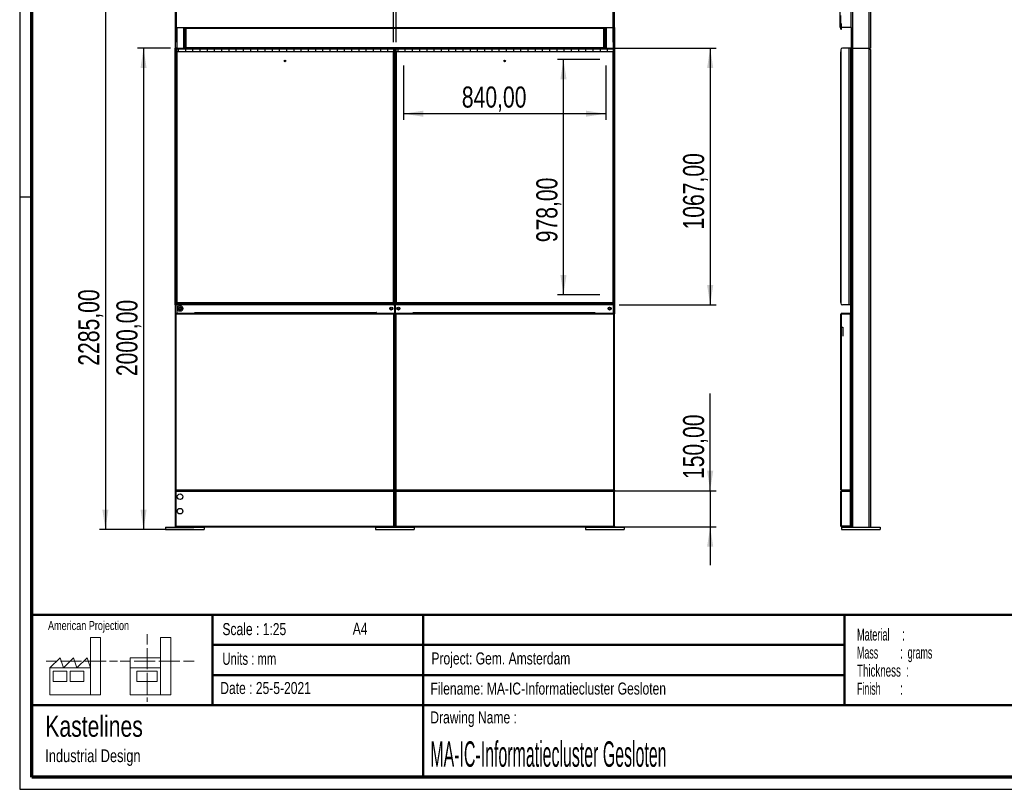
# Model space of a CAD drawing. Header units: millimetres. Extents: x 7 to 291, y 7 to 204.
# Tile 1 of 11: x 7 to 170, y 7 to 135. Entities that reach past the tile are written whole.
import ezdxf

# ---------------------------------------------------------------- set-up
doc = ezdxf.new("R2010")
doc.units = ezdxf.units.MM
for name, color, linetype in [('BORDERS', 7, 'Continuous'), ('DRAWING', 7, 'Continuous'), ('TEXT_SHEET_FORMAT', 7, 'Continuous')]:
    doc.layers.add(name, color=color, linetype=linetype)
doc.styles.add('SLDTEXTSTYLE0', font='TXT', dxfattribs={"width": 0.7})
doc.styles.add('SLDTEXTSTYLE1', font='TXT', dxfattribs={"width": 0.75})
doc.styles.add('SLDTEXTSTYLE3', font='TXT', dxfattribs={"width": 0.5675})
doc.styles.add('SLDTEXTSTYLE4', font='TXT', dxfattribs={"width": 0.55})
doc.styles.add('SLDTEXTSTYLE5', font='TXT', dxfattribs={"width": 0.605})
doc.styles.add('SLDTEXTSTYLE6', font='TXT', dxfattribs={"width": 0.549})
doc.styles.add('SLDTEXTSTYLE7', font='TXT', dxfattribs={"width": 0.467045})
doc.dimstyles.new('SLDDIMSTYLE0', dxfattribs={"dimtxt": 3.5, "dimasz": 3.302, "dimexe": 0, "dimexo": 0.0625, "dimgap": 0.875, "dimtad": 1, "dimlfac": 25, "dimrnd": 1e-09, "dimzin": 12, "dimdsep": 46, "dimtxsty": 'SLDTEXTSTYLE1', "dimsah": 1, "dimcen": 0.09, "dimadec": 0, "dimazin": 3, "dimtfac": 1, "dimtofl": 0, "dimtmove": 0, "dimatfit": 3, "dimfxl": 1, "dimfrac": 2, "dimtolj": 1, "dimtzin": 12, "dimarcsym": 0})
doc.dimstyles.new('SLDDIMSTYLE1', dxfattribs={"dimtxt": 3.5, "dimasz": 3.302, "dimexe": 0, "dimexo": 0.0625, "dimgap": 0.875, "dimtad": 1, "dimlfac": 25, "dimrnd": 1e-09, "dimzin": 12, "dimdsep": 46, "dimtxsty": 'SLDTEXTSTYLE1', "dimsah": 1, "dimcen": 0.09, "dimadec": 0, "dimazin": 3, "dimtfac": 1, "dimtmove": 0, "dimatfit": 0, "dimfxl": 1, "dimfrac": 2, "dimtolj": 1, "dimtzin": 12, "dimarcsym": 0})

# ---------------------------------------------------------------- blocks, each defined once
blk = doc.blocks.new('SW_NOTE_0')
at = {"layer": 'TEXT_SHEET_FORMAT', "color": 0, "char_height": 2, "attachment_point": 1}
for s, insert, style in [('Material     :', (0, 2.58), 'SLDTEXTSTYLE3'), ('Mass         :  grams', (0, -0.42), 'SLDTEXTSTYLE4'), ('Thickness  :', (0, -3.42), 'SLDTEXTSTYLE5'), ('Finish        :', (0, -6.42), 'SLDTEXTSTYLE6')]:
    blk.add_mtext(s, dxfattribs=dict(at, insert=insert, style=style))
blk = doc.blocks.new('SW_NOTE_0_1')
at = {"layer": 'DRAWING', "color": 0, "attachment_point": 1, "style": 'SLDTEXTSTYLE1'}
for s, insert, char_height in [('Kastelines', (0, 4.51), 3.5), ('Industrial Design', (0, -1.09), 2.1167)]:
    blk.add_mtext(s, dxfattribs=dict(at, insert=insert, char_height=char_height))
blk = doc.blocks.new('_D')
at = {"layer": 'DRAWING', "color": 7}
for p, q in [((31.64, 129.97), (26.14, 129.97)), ((27.14, 129.97), (27.14, 49.97)), ((29.8, 49.97), (26.14, 49.97))]:
    blk.add_line(p, q, dxfattribs=at)
for points in [[(27.14, 129.97), (26.64, 126.67), (27.65, 126.67)], [(27.14, 49.97), (27.65, 53.28), (26.64, 53.28)]]:
    blk.add_solid(points, dxfattribs=at)
at = {"layer": 'DRAWING', "color": 7, "insert": (22.63, 75.45), "char_height": 3.5, "attachment_point": 1, "rotation": 90, "style": 'SLDTEXTSTYLE1'}
blk.add_mtext('2000,00', dxfattribs=at)
blk = doc.blocks.new('_D_1')
at = {"layer": 'DRAWING', "color": 7}
for p, q in [((31.4, 141.37), (19.8, 141.37)), ((20.8, 141.37), (20.8, 49.97)), ((35.5, 49.97), (19.8, 49.97))]:
    blk.add_line(p, q, dxfattribs=at)
for points in [[(20.8, 141.37), (20.3, 138.07), (21.31, 138.07)], [(20.8, 49.97), (21.31, 53.28), (20.3, 53.28)]]:
    blk.add_solid(points, dxfattribs=at)
at = {"layer": 'DRAWING', "color": 7, "insert": (16.29, 77.19), "char_height": 3.5, "attachment_point": 1, "rotation": 90, "style": 'SLDTEXTSTYLE1'}
blk.add_mtext('2285,00', dxfattribs=at)
blk = doc.blocks.new('_D_3')
at = {"layer": 'DRAWING', "color": 7}
for p, q in [((32.64, 130.97), (32.64, 154.91)), ((32.64, 153.91), (68.64, 153.91)), ((68.64, 130.97), (68.64, 154.91))]:
    blk.add_line(p, q, dxfattribs=at)
for points in [[(32.64, 153.91), (35.95, 153.41), (35.95, 154.42)], [(68.64, 153.91), (65.34, 154.42), (65.34, 153.41)]]:
    blk.add_solid(points, dxfattribs=at)
at = {"layer": 'DRAWING', "color": 7, "insert": (45.26, 158.43), "char_height": 3.5, "attachment_point": 1, "style": 'SLDTEXTSTYLE1'}
blk.add_mtext('900,00', dxfattribs=at)
blk = doc.blocks.new('_D_4')
at = {"layer": 'DRAWING', "color": 7}
for p, q in [((69.12, 130.97), (69.12, 154.91)), ((69.12, 153.91), (105.12, 153.91)), ((105.12, 130.97), (105.12, 154.91))]:
    blk.add_line(p, q, dxfattribs=at)
for points in [[(69.12, 153.91), (72.43, 153.41), (72.43, 154.42)], [(105.12, 153.91), (101.82, 154.42), (101.82, 153.41)]]:
    blk.add_solid(points, dxfattribs=at)
at = {"layer": 'DRAWING', "color": 7, "insert": (81.2, 158.43), "char_height": 3.5, "attachment_point": 1, "style": 'SLDTEXTSTYLE1'}
blk.add_mtext('900,00', dxfattribs=at)
blk = doc.blocks.new('_D_5')
at = {"layer": 'DRAWING', "color": 7}
for p, q in [((69.64, 129.97), (122.26, 129.97)), ((121.26, 129.97), (121.26, 87.29)), ((106.12, 87.29), (122.26, 87.29))]:
    blk.add_line(p, q, dxfattribs=at)
for points in [[(121.26, 129.97), (120.75, 126.67), (121.77, 126.67)], [(121.26, 87.29), (121.77, 90.6), (120.75, 90.6)]]:
    blk.add_solid(points, dxfattribs=at)
at = {"layer": 'DRAWING', "color": 7, "insert": (116.75, 99.83), "char_height": 3.5, "attachment_point": 1, "rotation": 90, "style": 'SLDTEXTSTYLE1'}
blk.add_mtext('1067,00', dxfattribs=at)
blk = doc.blocks.new('_D_6')
at = {"layer": 'DRAWING', "color": 7}
for p, q in [((70.32, 127.09), (70.32, 118.07)), ((103.92, 127.09), (103.92, 118.07)), ((103.92, 119.07), (70.32, 119.07))]:
    blk.add_line(p, q, dxfattribs=at)
for points in [[(70.32, 119.07), (73.63, 118.57), (73.63, 119.58)], [(103.92, 119.07), (100.62, 119.58), (100.62, 118.57)]]:
    blk.add_solid(points, dxfattribs=at)
at = {"layer": 'DRAWING', "color": 7, "insert": (80.01, 123.59), "char_height": 3.5, "attachment_point": 1, "style": 'SLDTEXTSTYLE1'}
blk.add_mtext('840,00', dxfattribs=at)
blk = doc.blocks.new('_D_7')
at = {"layer": 'DRAWING', "color": 7}
for p, q in [((102.92, 128.09), (95.89, 128.09)), ((96.89, 88.97), (96.89, 128.09)), ((102.92, 88.97), (95.89, 88.97))]:
    blk.add_line(p, q, dxfattribs=at)
for points in [[(96.89, 128.09), (96.38, 124.79), (97.4, 124.79)], [(96.89, 88.97), (97.4, 92.28), (96.38, 92.28)]]:
    blk.add_solid(points, dxfattribs=at)
at = {"layer": 'DRAWING', "color": 7, "insert": (92.38, 97.71), "char_height": 3.5, "attachment_point": 1, "rotation": 90, "style": 'SLDTEXTSTYLE1'}
blk.add_mtext('978,00', dxfattribs=at)
blk = doc.blocks.new('_D_8')
at = {"layer": 'DRAWING', "color": 7}
for p, q in [((121.26, 56.41), (121.26, 72.58)), ((69.76, 56.41), (122.26, 56.41)), ((121.26, 56.41), (121.26, 50.41)), ((69.76, 50.41), (122.26, 50.41)), ((121.26, 50.41), (121.26, 44.06))]:
    blk.add_line(p, q, dxfattribs=at)
for points in [[(121.26, 56.41), (121.77, 59.72), (120.75, 59.72)], [(121.26, 50.41), (120.75, 47.11), (121.77, 47.11)]]:
    blk.add_solid(points, dxfattribs=at)
at = {"layer": 'DRAWING', "color": 7, "insert": (116.75, 58.35), "char_height": 3.5, "attachment_point": 1, "rotation": 90, "style": 'SLDTEXTSTYLE1'}
blk.add_mtext('150,00', dxfattribs=at)

msp = doc.modelspace()

# ---------------------------------------------------------------- linework, layer by layer
at = {"color": 7, "linetype": 'Continuous', "lineweight": 25}
for p, q in [((32.40459, 141.37467), (32.40459, 133.37467)), ((105.36459, 133.37467), (105.36459, 141.37467)), ((142.8759, 133.37467), (142.8759, 141.37467)), ((144.6759, 133.37467), (144.6759, 141.37467)), ((144.9159, 141.37467), (144.9159, 129.97467)), ((147.6359, 141.37467), (147.6359, 129.97467)), ((147.8759, 141.13467), (147.8759, 129.97467)), ((32.40459, 133.37467), (105.36459, 133.37467)), ((32.40459, 133.37467), (32.40459, 129.97467)), ((34.00459, 133.37467), (34.00459, 129.97467)), ((34.06459, 133.28759), (34.18459, 133.25467)), ((34.06459, 133.28759), (34.14459, 133.28759)), ((34.06459, 133.28759), (34.06459, 130.06174)), ((34.12459, 133.37467), (34.12459, 133.28759)), ((34.14459, 133.28759), (34.18459, 133.25467)), ((34.15166, 133.37467), (34.15166, 133.29467)), ((34.18459, 133.25467), (34.15166, 133.37467)), ((34.18459, 133.25467), (34.15166, 133.29467)), ((34.18459, 133.25467), (34.18459, 130.09467)), ((103.58459, 133.25467), (34.18459, 133.25467)), ((103.61752, 133.37467), (103.58459, 133.25467)), ((103.61752, 133.29467), (103.58459, 133.25467)), ((103.58459, 133.25467), (103.62459, 133.28759)), ((103.58459, 133.25467), (103.70459, 133.28759)), ((103.58459, 130.09467), (103.58459, 133.25467)), ((103.61752, 133.37467), (103.61752, 133.29467)), ((103.70459, 133.28759), (103.62459, 133.28759)), ((103.68459, 133.28759), (103.68459, 133.37467)), ((103.70459, 130.06174), (103.70459, 133.28759)), ((103.76459, 133.37467), (103.76459, 129.97467)), ((105.36459, 133.37467), (105.36459, 129.97467)), ((144.6759, 133.37467), (142.8759, 133.37467)), ((144.6759, 133.37467), (144.6759, 129.97467)), ((32.40459, 129.97467), (32.52459, 129.97467)), ((32.40459, 129.69467), (32.40459, 129.97467)), ((32.52459, 129.69467), (32.40459, 129.69467)), ((32.40459, 87.57467), (32.40459, 129.69467)), ((32.52459, 129.97467), (32.52459, 129.69467)), ((32.64459, 129.97467), (32.52459, 129.97467)), ((32.52459, 87.57467), (32.52459, 129.69467)), ((32.64459, 129.77467), (32.64459, 129.97467)), ((32.64459, 129.97467), (68.64459, 129.97467)), ((32.94459, 129.77467), (32.64459, 129.77467)), ((32.94459, 129.77467), (32.64459, 129.77467)), ((32.64459, 129.37467), (32.64459, 129.77467)), ((68.64459, 129.37467), (32.64459, 129.37467)), ((32.64459, 129.37467), (32.64459, 87.69467)), ((34.14459, 129.77467), (32.94459, 129.77467)), ((32.94459, 129.37467), (32.94459, 129.77467)), ((34.18459, 130.09467), (34.06459, 130.06174)), ((34.06459, 130.06174), (34.14459, 130.06174)), ((34.18459, 130.09467), (34.14459, 130.06174)), ((35.34459, 129.77467), (34.14459, 129.77467)), ((34.14459, 129.37467), (34.14459, 129.77467)), ((35.34459, 129.77467), (34.14459, 129.77467)), ((34.15166, 130.05467), (34.18459, 130.09467)), ((34.15166, 129.97467), (34.18459, 130.09467)), ((34.15166, 129.97467), (34.15166, 130.05467)), ((34.18459, 130.09467), (103.58459, 130.09467)), ((36.54459, 129.77467), (35.34459, 129.77467)), ((35.34459, 129.37467), (35.34459, 129.77467)), ((37.74459, 129.77467), (36.54459, 129.77467)), ((36.54459, 129.37467), (36.54459, 129.77467)), ((37.74459, 129.77467), (36.54459, 129.77467)), ((37.74459, 129.37467), (37.74459, 129.77467)), ((38.94459, 129.77467), (37.74459, 129.77467)), ((40.14459, 129.77467), (38.94459, 129.77467)), ((38.94459, 129.37467), (38.94459, 129.77467)), ((40.14459, 129.77467), (38.94459, 129.77467)), ((40.14459, 129.37467), (40.14459, 129.77467)), ((41.34459, 129.77467), (40.14459, 129.77467)), ((42.54459, 129.77467), (41.34459, 129.77467)), ((41.34459, 129.37467), (41.34459, 129.77467)), ((42.54459, 129.77467), (41.34459, 129.77467)), ((43.74459, 129.77467), (42.54459, 129.77467)), ((42.54459, 129.37467), (42.54459, 129.77467)), ((44.94459, 129.77467), (43.74459, 129.77467)), ((43.74459, 129.37467), (43.74459, 129.77467)), ((44.94459, 129.77467), (43.74459, 129.77467)), ((44.94459, 129.37467), (44.94459, 129.77467)), ((46.14459, 129.77467), (44.94459, 129.77467)), ((47.34459, 129.77467), (46.14459, 129.77467)), ((46.14459, 129.37467), (46.14459, 129.77467)), ((47.34459, 129.77467), (46.14459, 129.77467)), ((47.34459, 129.37467), (47.34459, 129.77467)), ((48.54459, 129.77467), (47.34459, 129.77467)), ((49.74459, 129.77467), (48.54459, 129.77467)), ((48.54459, 129.37467), (48.54459, 129.77467)), ((49.74459, 129.77467), (48.54459, 129.77467)), ((49.74459, 129.37467), (49.74459, 129.77467)), ((50.94459, 129.77467), (49.74459, 129.77467)), ((52.14459, 129.77467), (50.94459, 129.77467)), ((50.94459, 129.37467), (50.94459, 129.77467)), ((52.14459, 129.77467), (50.94459, 129.77467)), ((53.34459, 129.77467), (52.14459, 129.77467)), ((52.14459, 129.37467), (52.14459, 129.77467)), ((54.54459, 129.77467), (53.34459, 129.77467)), ((53.34459, 129.37467), (53.34459, 129.77467)), ((54.54459, 129.77467), (53.34459, 129.77467)), ((55.74459, 129.77467), (54.54459, 129.77467)), ((54.54459, 129.37467), (54.54459, 129.77467)), ((56.94459, 129.77467), (55.74459, 129.77467)), ((55.74459, 129.37467), (55.74459, 129.77467)), ((56.94459, 129.77467), (55.74459, 129.77467)), ((56.94459, 129.37467), (56.94459, 129.77467)), ((58.14459, 129.77467), (56.94459, 129.77467)), ((59.34459, 129.77467), (58.14459, 129.77467)), ((58.14459, 129.37467), (58.14459, 129.77467)), ((59.34459, 129.77467), (58.14459, 129.77467)), ((60.54459, 129.77467), (59.34459, 129.77467)), ((59.34459, 129.37467), (59.34459, 129.77467)), ((61.74459, 129.77467), (60.54459, 129.77467)), ((60.54459, 129.37467), (60.54459, 129.77467)), ((61.74459, 129.77467), (60.54459, 129.77467)), ((61.74459, 129.37467), (61.74459, 129.77467)), ((62.94459, 129.77467), (61.74459, 129.77467)), ((64.14459, 129.77467), (62.94459, 129.77467)), ((62.94459, 129.37467), (62.94459, 129.77467)), ((64.14459, 129.77467), (62.94459, 129.77467)), ((64.14459, 129.37467), (64.14459, 129.77467)), ((65.34459, 129.77467), (64.14459, 129.77467)), ((66.54459, 129.77467), (65.34459, 129.77467)), ((65.34459, 129.37467), (65.34459, 129.77467)), ((66.54459, 129.77467), (65.34459, 129.77467)), ((66.54459, 129.37467), (66.54459, 129.77467)), ((67.74459, 129.77467), (66.54459, 129.77467)), ((68.64459, 129.77467), (67.74459, 129.77467)), ((67.74459, 129.37467), (67.74459, 129.77467)), ((68.64459, 129.77467), (67.74459, 129.77467)), ((68.64459, 129.97467), (68.76459, 129.97467)), ((68.64459, 129.77467), (68.64459, 129.97467)), ((68.64459, 129.77467), (68.64459, 129.37467)), ((68.64459, 87.69467), (68.64459, 129.37467)), ((68.76459, 129.69467), (68.76459, 129.97467)), ((68.76459, 129.97467), (68.88459, 129.97467)), ((68.88459, 129.69467), (68.76459, 129.69467)), ((68.76459, 129.69467), (68.76459, 87.57467)), ((68.88459, 129.97467), (69.00459, 129.97467)), ((68.88459, 129.69467), (68.88459, 129.97467)), ((69.00459, 129.69467), (68.88459, 129.69467)), ((68.88459, 87.57467), (68.88459, 129.69467)), ((69.00459, 129.97467), (69.00459, 129.69467)), ((69.12459, 129.97467), (69.00459, 129.97467)), ((69.00459, 87.57467), (69.00459, 129.69467)), ((69.12459, 129.97467), (105.12459, 129.97467)), ((69.12459, 129.77467), (69.12459, 129.97467)), ((69.42459, 129.77467), (69.12459, 129.77467)), ((69.12459, 129.37467), (69.12459, 129.77467)), ((69.12459, 129.37467), (69.12459, 87.69467)), ((105.12459, 129.37467), (69.12459, 129.37467)), ((70.62459, 129.77467), (69.42459, 129.77467)), ((69.42459, 129.37467), (69.42459, 129.77467)), ((71.82459, 129.77467), (70.62459, 129.77467)), ((70.62459, 129.37467), (70.62459, 129.77467)), ((71.82459, 129.37467), (71.82459, 129.77467)), ((73.02459, 129.77467), (71.82459, 129.77467)), ((74.22459, 129.77467), (73.02459, 129.77467)), ((73.02459, 129.37467), (73.02459, 129.77467)), ((74.22459, 129.37467), (74.22459, 129.77467)), ((75.42459, 129.77467), (74.22459, 129.77467)), ((76.62459, 129.77467), (75.42459, 129.77467)), ((75.42459, 129.37467), (75.42459, 129.77467)), ((77.82459, 129.77467), (76.62459, 129.77467)), ((76.62459, 129.37467), (76.62459, 129.77467)), ((79.02459, 129.77467), (77.82459, 129.77467)), ((77.82459, 129.37467), (77.82459, 129.77467)), ((80.22459, 129.77467), (79.02459, 129.77467)), ((79.02459, 129.37467), (79.02459, 129.77467)), ((81.42459, 129.77467), (80.22459, 129.77467)), ((80.22459, 129.37467), (80.22459, 129.77467)), ((81.42459, 129.37467), (81.42459, 129.77467)), ((82.62459, 129.77467), (81.42459, 129.77467)), ((83.82459, 129.77467), (82.62459, 129.77467)), ((82.62459, 129.37467), (82.62459, 129.77467)), ((85.02459, 129.77467), (83.82459, 129.77467)), ((83.82459, 129.37467), (83.82459, 129.77467)), ((86.22459, 129.77467), (85.02459, 129.77467)), ((85.02459, 129.37467), (85.02459, 129.77467)), ((86.22459, 129.37467), (86.22459, 129.77467)), ((87.42459, 129.77467), (86.22459, 129.77467)), ((88.62459, 129.77467), (87.42459, 129.77467)), ((87.42459, 129.37467), (87.42459, 129.77467)), ((88.62459, 129.37467), (88.62459, 129.77467)), ((89.82459, 129.77467), (88.62459, 129.77467)), ((91.02459, 129.77467), (89.82459, 129.77467)), ((89.82459, 129.37467), (89.82459, 129.77467)), ((91.02459, 129.37467), (91.02459, 129.77467)), ((92.22459, 129.77467), (91.02459, 129.77467)), ((93.42459, 129.77467), (92.22459, 129.77467)), ((92.22459, 129.37467), (92.22459, 129.77467)), ((93.42459, 129.37467), (93.42459, 129.77467)), ((94.62459, 129.77467), (93.42459, 129.77467)), ((95.82459, 129.77467), (94.62459, 129.77467)), ((94.62459, 129.37467), (94.62459, 129.77467)), ((97.02459, 129.77467), (95.82459, 129.77467)), ((95.82459, 129.37467), (95.82459, 129.77467)), ((98.22459, 129.77467), (97.02459, 129.77467)), ((97.02459, 129.37467), (97.02459, 129.77467)), ((98.22459, 129.37467), (98.22459, 129.77467)), ((99.42459, 129.77467), (98.22459, 129.77467)), ((100.62459, 129.77467), (99.42459, 129.77467)), ((99.42459, 129.37467), (99.42459, 129.77467)), ((101.82459, 129.77467), (100.62459, 129.77467)), ((100.62459, 129.37467), (100.62459, 129.77467)), ((103.02459, 129.77467), (101.82459, 129.77467)), ((101.82459, 129.37467), (101.82459, 129.77467)), ((103.02459, 129.37467), (103.02459, 129.77467)), ((104.22459, 129.77467), (103.02459, 129.77467)), ((103.58459, 130.09467), (103.61752, 130.05467)), ((103.58459, 130.09467), (103.61752, 129.97467)), ((103.62459, 130.06174), (103.58459, 130.09467)), ((103.70459, 130.06174), (103.58459, 130.09467)), ((103.61752, 129.97467), (103.61752, 130.05467)), ((103.61752, 130.01467), (103.67752, 130.01467)), ((103.70459, 130.06174), (103.62459, 130.06174)), ((103.67752, 130.01467), (103.67752, 130.06174)), ((103.76459, 130.81467), (103.70459, 130.81467)), ((103.70459, 130.49467), (103.76459, 130.49467)), ((103.76459, 130.10174), (103.70459, 130.10174)), ((105.12459, 129.77467), (104.22459, 129.77467)), ((104.22459, 129.37467), (104.22459, 129.77467)), ((105.12459, 129.97467), (105.24459, 129.97467)), ((105.12459, 129.77467), (105.12459, 129.97467)), ((105.12459, 129.77467), (105.12459, 129.37467)), ((105.12459, 87.69467), (105.12459, 129.37467)), ((105.24459, 129.97467), (105.36459, 129.97467)), ((105.24459, 129.69467), (105.24459, 129.97467)), ((105.36459, 129.69467), (105.24459, 129.69467)), ((105.24459, 129.69467), (105.24459, 87.57467)), ((105.36459, 129.97467), (105.36459, 129.69467)), ((105.36459, 129.69467), (105.36459, 87.57467)), ((142.9479, 87.69467), (142.9479, 129.37467)), ((142.9479, 129.37467), (142.9559, 129.37467)), ((142.9559, 129.69467), (142.9559, 87.57467)), ((144.3159, 129.97467), (143.2359, 129.97467)), ((144.3159, 129.97467), (144.3159, 87.29467)), ((144.5959, 129.97467), (144.3159, 129.97467)), ((144.5959, 129.97467), (144.5959, 87.37467)), ((144.6759, 129.97467), (144.5959, 129.97467)), ((144.6759, 129.73467), (144.6759, 129.97467)), ((144.6759, 129.97467), (144.9159, 129.97467)), ((144.6759, 129.73467), (144.6759, 85.80759)), ((144.9159, 129.97467), (147.6359, 129.97467)), ((147.6359, 129.97467), (147.8759, 129.97467)), ((147.8759, 129.73467), (147.8759, 50.37467)), ((144.5959, 125.97467), (144.6759, 125.97467)), ((144.5959, 91.29467), (144.6759, 91.29467)), ((32.40459, 87.57467), (32.52459, 87.57467)), ((32.40459, 87.29467), (32.40459, 87.57467)), ((32.52459, 87.29467), (32.40459, 87.29467)), ((32.40459, 87.29467), (32.40459, 85.80759)), ((32.52459, 87.57467), (32.52459, 87.29467)), ((32.64459, 87.29467), (32.52459, 87.29467)), ((32.64459, 87.69467), (68.64459, 87.69467)), ((32.64459, 87.49467), (32.64459, 87.29467)), ((68.64459, 87.49467), (32.64459, 87.49467)), ((68.64459, 87.29467), (32.64459, 87.29467)), ((32.64459, 87.29467), (32.64459, 85.89467)), ((33.60459, 87.57467), (33.60459, 87.69467)), ((33.72459, 87.49467), (33.72459, 87.69467)), ((67.56459, 87.49467), (67.56459, 87.69467)), ((67.68459, 87.69467), (67.68459, 87.57467)), ((68.64459, 87.49467), (68.64459, 87.29467)), ((68.64459, 87.29467), (68.76459, 87.29467)), ((68.76459, 87.57467), (68.88459, 87.57467)), ((68.76459, 87.29467), (68.76459, 87.57467)), ((68.88459, 87.29467), (68.76459, 87.29467)), ((68.84459, 87.29467), (68.84459, 85.89467)), ((68.88459, 87.57467), (69.00459, 87.57467)), ((68.88459, 87.29467), (68.88459, 87.57467)), ((69.00459, 87.29467), (68.88459, 87.29467)), ((68.92459, 87.29467), (68.92459, 85.89467)), ((69.00459, 87.57467), (69.00459, 87.29467)), ((69.12459, 87.29467), (69.00459, 87.29467)), ((69.12459, 87.69467), (105.12459, 87.69467)), ((105.12459, 87.49467), (69.12459, 87.49467)), ((69.12459, 87.49467), (69.12459, 87.29467)), ((105.12459, 87.29467), (69.12459, 87.29467)), ((70.08459, 87.57467), (70.08459, 87.69467)), ((70.20459, 87.49467), (70.20459, 87.69467)), ((104.04459, 87.49467), (104.04459, 87.69467)), ((104.16459, 87.69467), (104.16459, 87.57467)), ((105.12459, 87.49467), (105.12459, 87.29467)), ((105.12459, 87.29467), (105.24459, 87.29467)), ((105.12459, 87.29467), (105.12459, 85.89467)), ((105.24459, 87.57467), (105.36459, 87.57467)), ((105.24459, 87.29467), (105.24459, 87.57467)), ((105.36459, 87.29467), (105.24459, 87.29467)), ((105.36459, 87.57467), (105.36459, 87.29467)), ((105.36459, 87.29467), (105.36459, 85.80759)), ((142.9479, 87.69467), (142.9559, 87.69467)), ((144.3159, 87.29467), (143.2359, 87.29467)), ((144.5959, 87.29467), (144.3159, 87.29467)), ((144.6759, 87.37467), (144.5959, 87.37467)), ((144.5959, 87.37467), (144.5959, 85.89467)), ((144.6759, 87.37467), (144.6759, 85.89467)), ((32.40459, 85.80759), (32.40459, 56.50174)), ((32.40459, 85.80759), (32.52459, 85.77467)), ((32.40459, 85.80759), (32.48459, 85.80759)), ((32.48459, 85.80759), (32.52459, 85.77467)), ((32.49748, 85.80759), (32.48459, 85.80759)), ((32.52459, 85.77467), (32.49166, 85.89467)), ((68.75752, 85.89467), (32.49166, 85.89467)), ((32.49166, 85.89467), (32.49166, 85.81467)), ((32.52459, 85.77467), (32.49166, 85.81467)), ((32.52459, 85.77467), (32.52459, 56.53467)), ((68.72459, 85.77467), (32.52459, 85.77467)), ((35.64459, 86.05467), (35.68459, 86.05467)), ((35.64459, 85.89467), (35.64459, 86.05467)), ((35.68459, 86.05467), (65.80459, 86.05467)), ((35.68459, 85.89467), (35.68459, 86.05467)), ((65.84459, 86.05467), (65.80459, 86.05467)), ((65.80459, 86.05467), (65.80459, 85.89467)), ((65.84459, 85.89467), (65.84459, 86.05467)), ((68.75752, 85.89467), (68.72459, 85.77467)), ((68.75752, 85.81467), (68.72459, 85.77467)), ((68.72459, 85.77467), (68.76459, 85.80759)), ((68.72459, 85.77467), (68.84459, 85.80759)), ((68.72459, 56.53467), (68.72459, 85.77467)), ((68.76459, 85.80759), (68.75169, 85.80759)), ((68.75752, 85.89467), (68.75752, 85.81467)), ((68.84459, 85.89467), (68.75752, 85.89467)), ((68.84459, 85.80759), (68.76459, 85.80759)), ((68.84459, 56.50174), (68.84459, 85.80759)), ((69.01166, 85.89467), (68.92459, 85.89467)), ((68.92459, 85.80759), (68.92459, 56.50174)), ((68.92459, 85.80759), (69.04459, 85.77467)), ((68.92459, 85.80759), (69.00459, 85.80759)), ((69.00459, 85.80759), (69.04459, 85.77467)), ((69.01748, 85.80759), (69.00459, 85.80759)), ((69.04459, 85.77467), (69.01166, 85.89467)), ((105.27752, 85.89467), (69.01166, 85.89467)), ((69.01166, 85.89467), (69.01166, 85.81467)), ((69.04459, 85.77467), (69.01166, 85.81467)), ((69.04459, 85.77467), (69.04459, 56.53467)), ((105.24459, 85.77467), (69.04459, 85.77467)), ((71.92459, 86.05467), (71.96459, 86.05467)), ((71.92459, 85.89467), (71.92459, 86.05467)), ((71.96459, 86.05467), (102.08459, 86.05467)), ((71.96459, 85.89467), (71.96459, 86.05467)), ((102.12459, 86.05467), (102.08459, 86.05467)), ((102.08459, 86.05467), (102.08459, 85.89467)), ((102.12459, 85.89467), (102.12459, 86.05467)), ((105.27752, 85.89467), (105.24459, 85.77467)), ((105.27752, 85.81467), (105.24459, 85.77467)), ((105.24459, 85.77467), (105.36459, 85.80759)), ((105.24459, 85.77467), (105.28459, 85.80759)), ((105.24459, 56.53467), (105.24459, 85.77467)), ((105.28459, 85.80759), (105.27169, 85.80759)), ((105.27752, 85.89467), (105.27752, 85.81467)), ((105.36459, 85.80759), (105.28459, 85.80759)), ((105.36459, 56.50174), (105.36459, 85.80759)), ((142.9559, 56.53467), (142.9559, 85.77467)), ((143.0759, 85.89467), (143.0759, 85.81467)), ((144.6359, 85.89467), (143.0759, 85.89467)), ((144.6359, 85.81467), (143.0759, 85.81467)), ((143.0759, 56.50174), (143.0759, 85.80759)), ((143.0759, 85.80759), (144.5559, 85.80759)), ((144.5559, 85.80759), (144.6759, 85.80759)), ((144.5559, 56.50174), (144.5559, 85.80759)), ((144.6359, 85.89467), (144.6359, 85.81467)), ((144.6759, 85.89467), (144.6359, 85.89467)), ((144.6759, 85.81467), (144.6359, 85.81467)), ((144.6759, 85.80759), (144.6759, 56.50174)), ((32.52459, 56.53467), (32.40459, 56.50174)), ((32.40459, 56.50174), (32.48459, 56.50174)), ((32.40459, 56.50174), (32.40459, 56.32759)), ((32.40459, 56.32759), (32.52459, 56.29467)), ((32.40459, 56.32759), (32.48459, 56.32759)), ((32.40459, 56.32759), (32.40459, 50.50174)), ((32.52459, 56.53467), (32.48459, 56.50174)), ((32.48459, 56.50174), (32.49748, 56.50174)), ((32.48459, 56.32759), (32.52459, 56.29467)), ((32.49748, 56.32759), (32.48459, 56.32759)), ((32.49166, 56.49467), (32.52459, 56.53467)), ((32.49166, 56.41467), (32.52459, 56.53467)), ((32.49166, 56.41467), (32.49166, 56.49467)), ((32.49166, 56.41467), (32.49166, 56.33467)), ((32.52459, 56.29467), (32.49166, 56.41467)), ((68.75752, 56.41467), (32.49166, 56.41467)), ((32.52459, 56.29467), (32.49166, 56.33467)), ((32.52459, 56.53467), (68.72459, 56.53467)), ((68.72459, 56.29467), (32.52459, 56.29467)), ((32.52459, 56.29467), (32.52459, 50.53467)), ((68.72459, 56.53467), (68.75752, 56.41467)), ((68.76459, 56.50174), (68.72459, 56.53467)), ((68.84459, 56.50174), (68.72459, 56.53467)), ((68.72459, 56.53467), (68.75752, 56.49467)), ((68.75752, 56.41467), (68.72459, 56.29467)), ((68.75752, 56.33467), (68.72459, 56.29467)), ((68.72459, 56.29467), (68.76459, 56.32759)), ((68.72459, 56.29467), (68.84459, 56.32759)), ((68.72459, 50.53467), (68.72459, 56.29467)), ((68.75169, 56.50174), (68.76459, 56.50174)), ((68.76459, 56.32759), (68.75169, 56.32759)), ((68.75752, 56.41467), (68.75752, 56.49467)), ((68.75752, 56.41467), (68.75752, 56.33467)), ((68.84459, 56.50174), (68.76459, 56.50174)), ((68.84459, 56.32759), (68.76459, 56.32759)), ((68.84459, 50.50174), (68.84459, 56.32759)), ((69.04459, 56.53467), (68.92459, 56.50174)), ((68.92459, 56.50174), (69.00459, 56.50174)), ((68.92459, 56.32759), (69.04459, 56.29467)), ((68.92459, 56.32759), (69.00459, 56.32759)), ((68.92459, 56.32759), (68.92459, 50.50174)), ((69.04459, 56.53467), (69.00459, 56.50174)), ((69.00459, 56.50174), (69.01748, 56.50174)), ((69.00459, 56.32759), (69.04459, 56.29467)), ((69.01748, 56.32759), (69.00459, 56.32759)), ((69.01166, 56.41467), (69.04459, 56.53467)), ((69.01166, 56.49467), (69.04459, 56.53467)), ((69.01166, 56.41467), (69.01166, 56.49467)), ((69.04459, 56.29467), (69.01166, 56.41467)), ((105.27752, 56.41467), (69.01166, 56.41467)), ((69.01166, 56.41467), (69.01166, 56.33467)), ((69.04459, 56.29467), (69.01166, 56.33467)), ((69.04459, 56.53467), (105.24459, 56.53467)), ((105.24459, 56.29467), (69.04459, 56.29467)), ((69.04459, 56.29467), (69.04459, 50.53467)), ((105.24459, 56.53467), (105.27752, 56.41467)), ((105.36459, 56.50174), (105.24459, 56.53467)), ((105.28459, 56.50174), (105.24459, 56.53467)), ((105.24459, 56.53467), (105.27752, 56.49467)), ((105.27752, 56.41467), (105.24459, 56.29467)), ((105.27752, 56.33467), (105.24459, 56.29467)), ((105.24459, 56.29467), (105.36459, 56.32759)), ((105.24459, 56.29467), (105.28459, 56.32759)), ((105.24459, 50.53467), (105.24459, 56.29467)), ((105.27169, 56.50174), (105.28459, 56.50174)), ((105.28459, 56.32759), (105.27169, 56.32759)), ((105.27752, 56.41467), (105.27752, 56.49467)), ((105.27752, 56.41467), (105.27752, 56.33467)), ((105.36459, 56.50174), (105.28459, 56.50174)), ((105.36459, 56.32759), (105.28459, 56.32759)), ((105.36459, 56.50174), (105.36459, 56.32759)), ((105.36459, 50.50174), (105.36459, 56.32759)), ((142.9559, 50.53467), (142.9559, 56.29467)), ((144.5559, 56.50174), (143.0759, 56.50174)), ((143.0759, 56.41467), (143.0759, 56.49467)), ((143.0759, 56.49467), (144.6359, 56.49467)), ((143.0759, 56.41467), (143.0759, 56.33467)), ((144.6359, 56.41467), (143.0759, 56.41467)), ((144.6359, 56.33467), (143.0759, 56.33467)), ((143.0759, 50.50174), (143.0759, 56.32759)), ((143.0759, 56.32759), (144.5559, 56.32759)), ((144.6759, 56.50174), (144.5559, 56.50174)), ((144.5559, 50.50174), (144.5559, 56.32759)), ((144.5559, 56.32759), (144.6759, 56.32759)), ((144.6359, 56.41467), (144.6359, 56.49467)), ((144.6359, 56.41467), (144.6359, 56.33467)), ((144.6759, 56.50174), (144.6759, 56.32759)), ((144.6759, 56.32759), (144.6759, 50.50174)), ((30.80459, 50.37467), (30.80459, 49.97467)), ((30.80459, 50.37467), (37.20459, 50.37467)), ((30.80459, 49.97467), (37.20459, 49.97467)), ((32.52459, 50.53467), (32.40459, 50.50174)), ((32.40459, 50.50174), (32.48459, 50.50174)), ((32.40459, 50.50174), (32.40459, 50.37467)), ((32.52459, 50.53467), (32.48459, 50.50174)), ((32.48459, 50.50174), (32.49748, 50.50174)), ((32.49166, 50.41467), (32.52459, 50.53467)), ((32.49166, 50.49467), (32.52459, 50.53467)), ((32.49166, 50.41467), (32.49166, 50.49467)), ((32.49166, 50.41467), (68.75752, 50.41467)), ((32.52459, 50.53467), (68.72459, 50.53467)), ((35.60459, 50.41467), (35.60459, 50.37467)), ((37.20459, 50.37467), (37.20459, 49.97467)), ((65.68459, 50.37467), (72.08459, 50.37467)), ((65.68459, 50.37467), (65.68459, 49.97467)), ((65.68459, 49.97467), (72.08459, 49.97467)), ((67.28459, 50.41467), (67.28459, 50.37467)), ((68.72459, 50.53467), (68.75752, 50.41467)), ((68.76459, 50.50174), (68.72459, 50.53467)), ((68.84459, 50.50174), (68.72459, 50.53467)), ((68.72459, 50.53467), (68.75752, 50.49467)), ((68.75169, 50.50174), (68.76459, 50.50174)), ((68.75752, 50.41467), (68.75752, 50.49467)), ((68.84459, 50.50174), (68.76459, 50.50174)), ((69.04459, 50.53467), (68.92459, 50.50174)), ((68.92459, 50.50174), (69.00459, 50.50174)), ((69.04459, 50.53467), (69.00459, 50.50174)), ((69.00459, 50.50174), (69.01748, 50.50174)), ((69.01166, 50.49467), (69.04459, 50.53467)), ((69.01166, 50.41467), (69.04459, 50.53467)), ((69.01166, 50.41467), (69.01166, 50.49467)), ((69.01166, 50.41467), (105.27752, 50.41467)), ((69.04459, 50.53467), (105.24459, 50.53467)), ((70.48459, 50.41467), (70.48459, 50.37467)), ((72.08459, 50.37467), (72.08459, 49.97467)), ((100.56459, 50.37467), (100.56459, 49.97467)), ((100.56459, 50.37467), (106.96459, 50.37467)), ((100.56459, 49.97467), (106.96459, 49.97467)), ((102.16459, 50.41467), (102.16459, 50.37467)), ((105.36459, 50.50174), (105.24459, 50.53467)), ((105.24459, 50.53467), (105.27752, 50.41467)), ((105.24459, 50.53467), (105.27752, 50.49467)), ((105.28459, 50.50174), (105.24459, 50.53467)), ((105.27169, 50.50174), (105.28459, 50.50174)), ((105.27752, 50.41467), (105.27752, 50.49467)), ((105.36459, 50.50174), (105.28459, 50.50174)), ((105.36459, 50.50174), (105.36459, 50.37467)), ((106.96459, 50.37467), (106.96459, 49.97467)), ((144.5559, 50.50174), (143.0759, 50.50174)), ((143.0759, 50.41467), (143.0759, 50.49467)), ((143.0759, 50.49467), (144.6359, 50.49467)), ((143.0759, 50.41467), (144.6359, 50.41467)), ((143.0759, 50.37467), (143.0759, 49.97467)), ((143.0759, 50.37467), (149.4759, 50.37467)), ((143.0759, 49.97467), (149.4759, 49.97467)), ((144.6759, 50.50174), (144.5559, 50.50174)), ((144.6359, 50.41467), (144.6359, 50.49467)), ((144.6759, 50.50174), (144.6759, 50.37467)), ((149.4759, 50.37467), (149.4759, 49.97467))]:
    msp.add_line(p, q, dxfattribs=at)
at = {"color": 7, "linetype": 'Continuous'}
for p, q in [((142.93622, 133.13467), (142.93622, 135.42411)), ((142.93622, 133.13467), (142.93622, 135.42411)), ((142.93622, 133.13467), (143.06032, 133.13467)), ((142.93622, 133.13467), (143.06032, 133.13467)), ((143.06032, 133.13467), (143.06032, 134.05716)), ((143.06032, 133.13467), (143.06032, 134.05716)), ((142.9479, 83.61467), (143.27325, 83.61467)), ((142.9479, 83.61467), (142.9479, 82.54029)), ((142.9479, 83.61467), (143.27325, 83.61467)), ((142.9479, 83.61467), (142.9479, 82.54029)), ((143.27325, 83.61467), (143.27325, 82.09759)), ((143.27325, 83.61467), (143.27325, 82.09759))]:
    msp.add_line(p, q, dxfattribs=at)
at = {"color": 8, "linetype": 'Continuous', "lineweight": 25}
for p, q in [((32.64459, 133.37467), (32.64459, 129.97467)), ((33.76459, 133.37467), (33.76459, 129.97467)), ((104.00459, 133.37467), (104.00459, 129.97467)), ((105.12459, 133.37467), (105.12459, 129.97467)), ((103.70459, 131.01467), (103.76459, 131.01467)), ((103.76459, 130.29467), (103.70459, 130.29467)), ((144.9159, 129.97467), (144.9159, 50.37467)), ((147.6359, 129.97467), (147.6359, 50.37467)), ((32.68459, 87.49467), (32.68459, 87.69467)), ((68.60459, 87.69467), (68.60459, 87.49467)), ((69.16459, 87.49467), (69.16459, 87.69467)), ((105.08459, 87.69467), (105.08459, 87.49467)), ((32.64459, 50.41467), (32.64459, 50.37467)), ((35.36459, 50.41467), (35.36459, 50.37467)), ((67.52459, 50.41467), (67.52459, 50.37467)), ((70.24459, 50.41467), (70.24459, 50.37467)), ((102.40459, 50.41467), (102.40459, 50.37467)), ((105.12459, 50.41467), (105.12459, 50.37467))]:
    msp.add_line(p, q, dxfattribs=at)
at = {"color": 7, "linetype": 'Continuous', "lineweight": 25, "flags": 128}
for points in [[(33.59291, 87.49467), (33.59921, 87.52004), (33.60459, 87.57467)], [(67.68459, 87.57467), (67.68997, 87.52004), (67.69626, 87.49467)], [(70.07291, 87.49467), (70.07921, 87.52004), (70.08459, 87.57467)], [(104.16459, 87.57467), (104.16997, 87.52004), (104.17626, 87.49467)]]:
    msp.add_lwpolyline(points, dxfattribs=at)
at = {"color": 7, "linetype": 'Continuous'}
for centre, radius in [((50.64459, 127.83467), 0.14), ((87.12459, 127.83467), 0.14), ((33.20459, 86.69467), 0.46232), ((33.20459, 55.41467), 0.46232), ((33.20459, 53.01467), 0.46232)]:
    msp.add_circle(centre, radius, dxfattribs=at)
at = {"color": 7, "linetype": 'Continuous', "lineweight": 25}
for centre, radius in [((33.20459, 86.69467), 0.25), ((33.20459, 86.69467), 0.22), ((33.20459, 86.69467), 0.212), ((33.10459, 86.69467), 0.024), ((33.30459, 86.69467), 0.024), ((68.28459, 86.69467), 0.25), ((68.28459, 86.69467), 0.22), ((68.28459, 86.69467), 0.212), ((68.18459, 86.69467), 0.024), ((68.38459, 86.69467), 0.024), ((69.48459, 86.69467), 0.25), ((69.48459, 86.69467), 0.22), ((69.48459, 86.69467), 0.212), ((69.38459, 86.69467), 0.024), ((69.58459, 86.69467), 0.024), ((104.56459, 86.69467), 0.25), ((104.56459, 86.69467), 0.22), ((104.56459, 86.69467), 0.212), ((104.46459, 86.69467), 0.024), ((104.66459, 86.69467), 0.024)]:
    msp.add_circle(centre, radius, dxfattribs=at)
for centre, radius, start, end in [((143.1479, 129.57467), 0.2, 163.7397953, 196.2602047), ((143.2359, 129.69467), 0.28, 90, 180), ((144.9159, 129.73467), 0.24, 90, 180), ((147.6359, 129.73467), 0.24, 0, 90), ((143.2359, 87.57467), 0.28, 180, 270), ((143.0759, 85.77467), 0.12, 90, 180), ((143.0759, 85.77467), 0.04, 90, 126.1840061), ((143.0759, 56.53467), 0.12, 180, 270), ((143.0759, 56.29467), 0.12, 90, 180), ((143.0759, 56.53467), 0.04, 233.8159939, 270), ((143.0759, 56.29467), 0.04, 90, 126.1840061), ((143.0759, 50.53467), 0.12, 180, 270), ((143.0759, 50.53467), 0.04, 233.8159939, 270)]:
    msp.add_arc(centre, radius, start, end, dxfattribs=at)
for centre, start_param, end_param in [((143.0759, 85.77467), 1.570796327, 3.141592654), ((143.0759, 56.53467), 3.141592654, 4.71238898), ((143.0759, 56.29467), 1.570796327, 3.141592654), ((143.0759, 50.53467), 3.141592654, 4.71238898)]:
    msp.add_ellipse(centre, major_axis=(0.12, 0), ratio=0.274407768, start_param=start_param, end_param=end_param, dxfattribs=at)
at = {"layer": 'BORDERS', "lineweight": 70}
for p, q in [((8.56964, 8.78391), (8.56964, 201.78391)), ((288.56964, 8.78391), (8.56964, 8.78391))]:
    msp.add_line(p, q, dxfattribs=at)
at = {"layer": 'BORDERS', "lineweight": 50}
for p, q in [((8.56964, 35.78391), (288.56964, 35.78391)), ((38.56964, 35.78391), (38.56964, 20.78391)), ((73.56964, 35.78391), (73.56964, 8.78391)), ((143.56964, 35.78391), (143.56964, 20.78391)), ((38.56964, 30.78391), (143.56964, 30.78391)), ((38.56964, 25.78391), (143.56964, 25.78391)), ((8.56964, 20.78391), (288.56964, 20.78391))]:
    msp.add_line(p, q, dxfattribs=at)
at = {"layer": 'TEXT_SHEET_FORMAT'}
for p, q in [((6.56964, 203.78391), (6.56964, 6.78391)), ((6.56964, 105.28391), (8.62154, 105.28391)), ((6.56964, 6.78391), (290.56964, 6.78391))]:
    msp.add_line(p, q, dxfattribs=at)
at = {"layer": 'TEXT_SHEET_FORMAT', "color": 7, "linetype": 'Continuous', "lineweight": 18}
for p, q in [((18.32083, 26.9711), (18.32083, 32.03614)), ((18.32083, 32.03614), (20.00272, 32.03614)), ((20.00272, 32.03614), (20.00272, 22.47041)), ((27.73283, 32.59601), (27.73283, 30.83891)), ((31.65419, 32.03173), (29.9723, 32.03173)), ((29.9723, 32.03173), (29.9723, 22.466)), ((31.65419, 26.96677), (31.65419, 32.03173)), ((27.73283, 30.25163), (27.73283, 28.48989)), ((10.98087, 28.09973), (12.736, 28.09973)), ((11.59327, 26.9711), (13.27516, 28.65945)), ((13.27516, 28.65945), (13.83747, 26.9711)), ((13.32099, 28.09973), (15.07597, 28.09973)), ((13.83747, 26.9711), (15.51936, 28.65945)), ((15.07597, 28.09973), (16.83094, 28.09973)), ((15.51936, 28.65945), (16.08135, 26.9711)), ((16.08135, 26.9711), (17.76324, 28.65945)), ((17.41593, 28.09973), (19.17107, 28.09973)), ((17.76324, 28.65945), (18.32083, 26.9711)), ((19.17107, 28.09973), (20.92604, 28.09973)), ((21.51103, 28.09973), (22.80891, 28.09973)), ((23.24474, 28.09532), (24.99523, 28.09532)), ((24.92663, 28.65504), (24.92663, 26.96677)), ((24.92663, 28.65504), (29.9723, 28.65504)), ((25.58022, 28.09532), (27.3352, 28.09532)), ((27.3352, 28.09532), (29.09025, 28.09532)), ((27.73283, 28.48989), (27.73283, 26.72822)), ((29.67524, 28.09532), (31.43029, 28.09532)), ((31.43029, 28.09532), (33.18527, 28.09532)), ((33.77026, 28.09532), (35.52524, 28.09532)), ((18.32083, 26.9711), (11.59327, 26.9711)), ((11.59327, 26.9711), (11.59327, 22.47041)), ((12.15558, 26.41147), (14.39946, 26.41147)), ((12.15558, 24.72312), (12.15558, 26.41147)), ((14.39946, 26.41147), (14.39946, 24.72312)), ((14.95705, 26.41147), (17.20125, 26.41147)), ((14.95705, 24.72312), (14.95705, 26.41147)), ((17.20125, 26.41147), (17.20125, 24.72312)), ((18.32083, 26.9711), (18.32083, 22.47041)), ((24.92663, 26.96677), (29.9723, 26.96677)), ((24.92663, 26.96677), (24.92663, 22.466)), ((26.05094, 26.40705), (29.41472, 26.40705)), ((26.05094, 24.71871), (26.05094, 26.40705)), ((29.41472, 26.40705), (29.41472, 24.71871)), ((31.65419, 26.96677), (31.65419, 22.466)), ((14.39946, 24.72312), (12.15558, 24.72312)), ((17.20125, 24.72312), (14.95705, 24.72312)), ((29.41472, 24.71871), (26.05094, 24.71871)), ((27.73283, 26.14086), (27.73283, 24.37927)), ((27.73283, 24.37927), (27.73283, 22.61752)), ((11.59327, 22.47041), (18.32083, 22.47041)), ((18.32083, 22.47041), (20.00272, 22.47041)), ((24.92663, 22.466), (31.65419, 22.466)), ((27.73283, 22.03017), (27.73283, 21.34201))]:
    msp.add_line(p, q, dxfattribs=at)

# ---------------------------------------------------------------- block references
at = {"layer": 'DRAWING'}
msp.add_blockref('SW_NOTE_0_1', (10.8265, 14.51099), dxfattribs=at)
at = {"layer": 'TEXT_SHEET_FORMAT', "color": 218}
msp.add_blockref('SW_NOTE_0', (145.65263, 30.93094), dxfattribs=at)

# ---------------------------------------------------------------- texts
at = {"layer": 'TEXT_SHEET_FORMAT', "attachment_point": 1}
for s, insert, char_height, style in [('American Projection', (11.27718, 34.75566), 1.5, 'SLDTEXTSTYLE1'), ('Scale : 1:25', (40.24539, 34.40823), 2, 'SLDTEXTSTYLE1'), ('A4', (61.89056, 34.48622), 2, 'SLDTEXTSTYLE1'), ('Units : mm', (40.23933, 29.47613), 2, 'SLDTEXTSTYLE0'), ('Project: Gem. Amsterdam', (74.95639, 29.53804), 2, 'SLDTEXTSTYLE1'), ('Date : 25-5-2021', (39.88654, 24.62176), 2, 'SLDTEXTSTYLE1'), ('Filename: MA-IC-Informatiecluster Gesloten', (74.79769, 24.5313), 2, 'SLDTEXTSTYLE1'), ('Drawing Name :', (74.7803, 19.73653), 2, 'SLDTEXTSTYLE1')]:
    msp.add_mtext(s, dxfattribs=dict(at, insert=insert, char_height=char_height, style=style))
at = {"layer": 'TEXT_SHEET_FORMAT', "color": 218, "insert": (74.7803, 14.76167), "char_height": 4.2333333, "attachment_point": 1, "style": 'SLDTEXTSTYLE7'}
msp.add_mtext('MA-IC-Informatiecluster Gesloten', dxfattribs=at)

# ---------------------------------------------------------------- dimensions: what is measured, and where the dimension line sits
at = {"layer": 'DRAWING', "color": 7}
for base, p1, p2, picture, middle in [((68.64459, 153.91382), (32.64459, 129.97467), (68.64459, 129.97467), '_D_3', (52.37031, 153.91382)), ((105.12459, 153.91382), (69.12459, 129.97467), (105.12459, 129.97467), '_D_4', (88.30928, 153.91382)), ((70.32459, 119.07415), (103.92459, 128.09467), (70.32459, 128.09467), '_D_6', (87.12347, 119.07415))]:
    dim = msp.add_linear_dim(base=base, p1=p1, p2=p2, dimstyle='SLDDIMSTYLE0', dxfattribs=at)
    dim.commit()
    dim.dimension.update_dxf_attribs({"geometry": picture, "text_midpoint": middle, "dimtype": 160})
for base, p1, p2, dimstyle, picture, middle in [((20.80459, 49.97467), (32.40459, 141.37467), (36.50459, 49.97467), 'SLDDIMSTYLE0', '_D_1', (20.80459, 85.59313)), ((27.14481, 49.97467), (32.64459, 129.97467), (30.80459, 49.97467), 'SLDDIMSTYLE0', '_D', (27.14481, 83.8519)), ((121.25842, 87.29467), (68.64459, 129.97467), (105.12459, 87.29467), 'SLDDIMSTYLE0', '_D_5', (121.25842, 108.23337)), ((96.89133, 128.09467), (103.92459, 88.97467), (103.92459, 128.09467), 'SLDDIMSTYLE0', '_D_7', (96.89133, 104.81843)), ((121.25842, 50.41467), (68.75752, 56.41467), (68.75752, 50.41467), 'SLDDIMSTYLE1', '_D_8', (121.25842, 65.4668))]:
    dim = msp.add_linear_dim(base=base, p1=p1, p2=p2, angle=90, dimstyle=dimstyle, dxfattribs=at)
    dim.commit()
    dim.dimension.update_dxf_attribs({"geometry": picture, "text_midpoint": middle, "dimtype": 160})

doc.saveas('drawing.dxf')
